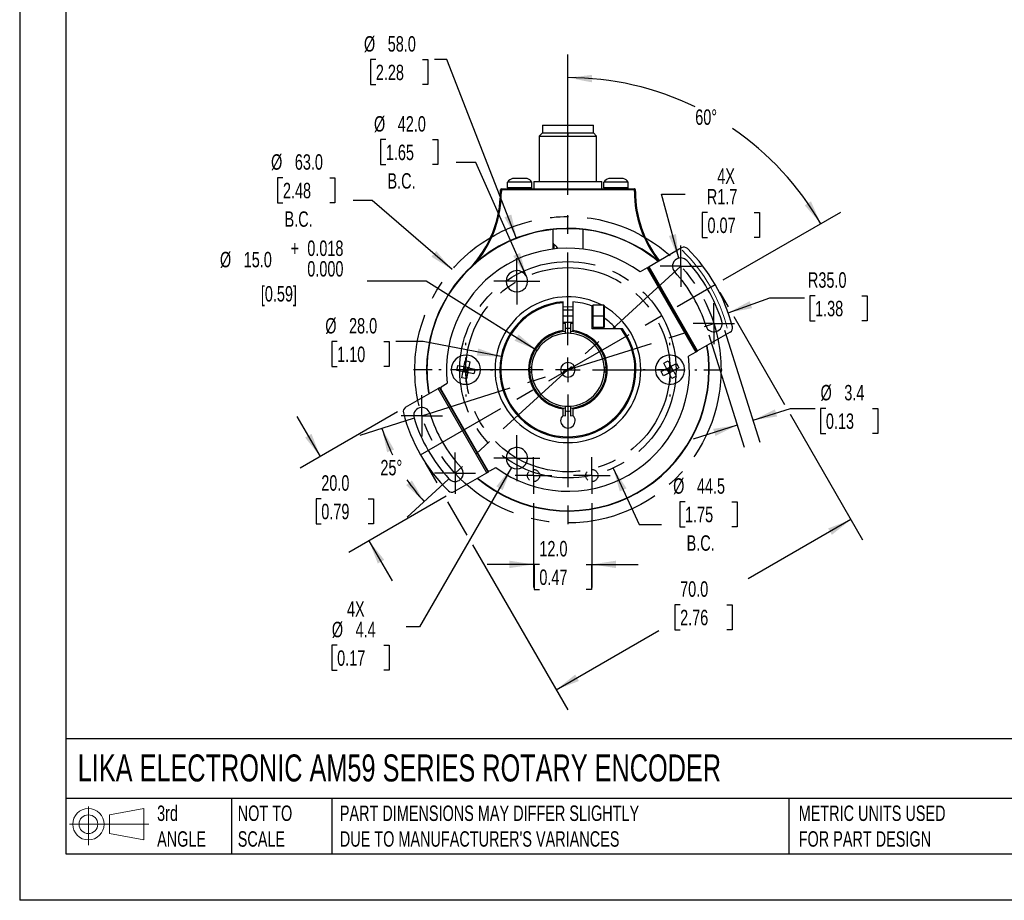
# Model space of a CAD drawing. Header units: millimetres. Extents: x 0 to 419, y 0 to 324.
# Tile 1 of 7: x 0 to 203, y 0 to 181. Entities that reach past the tile are written whole.
import ezdxf

# ---------------------------------------------------------------- set-up
doc = ezdxf.new("R2010")
doc.units = ezdxf.units.MM
doc.header["$LTSCALE"] = 1.5
doc.linetypes.add('CENTERX2', pattern=[20.32, 12.7, -2.54, 2.54, -2.54])
doc.linetypes.add('HIDDEN', pattern=[1.905, 1.27, -0.635])
for name, color, linetype in [('CENTER', 40, 'CENTERX2'), ('HIDDEN', 102, 'HIDDEN'), ('SLD-DEFPOINTS', 7, 'Continuous')]:
    doc.layers.add(name, color=color, linetype=linetype)
doc.layers.add('DIMENSIONS', color=140, linetype='Continuous', lineweight=25)
doc.layers.add('TEXT', color=140, linetype='Continuous', lineweight=25)
doc.styles.add('SLDTEXTSTYLE0', font='TXT', dxfattribs={"width": 0.7})
doc.dimstyles.new('SLDDIMSTYLE0', dxfattribs={"dimtxt": 3.237012, "dimasz": 4.953, "dimexe": 0, "dimexo": 0.0625, "dimgap": 0.809253, "dimtad": 0, "dimtih": 1, "dimtoh": 1, "dimdec": 4, "dimlfac": 1.5, "dimzin": 12, "dimdsep": 46, "dimtxsty": 'SLDTEXTSTYLE0', "dimsah": 1, "dimcen": 0.09, "dimadec": 0, "dimazin": 3, "dimtfac": 1, "dimtdec": 0, "dimtofl": 0, "dimtmove": 0, "dimatfit": 3, "dimfxl": 0, "dimfrac": 2, "dimtolj": 1, "dimtzin": 12, "dimarcsym": 0})
doc.dimstyles.new('SLDDIMSTYLE1', dxfattribs={"dimtxt": 3.237012, "dimasz": 4.953, "dimexe": 0, "dimexo": 0.0625, "dimgap": 0.809253, "dimtad": 0, "dimtih": 1, "dimtoh": 1, "dimdec": 1, "dimrnd": 1e-09, "dimzin": 12, "dimdsep": 46, "dimtxsty": 'SLDTEXTSTYLE0', "dimsah": 1, "dimcen": 0, "dimadec": 0, "dimazin": 3, "dimtfac": 1, "dimtdec": 1, "dimtofl": 0, "dimtmove": 0, "dimatfit": 3, "dimfxl": 0, "dimfrac": 2, "dimtolj": 1, "dimtzin": 12, "dimarcsym": 0})
doc.dimstyles.new('SLDDIMSTYLE10', dxfattribs={"dimtxt": 3.237012, "dimasz": 4.953, "dimexe": 0, "dimexo": 0.0625, "dimgap": 0.809253, "dimtad": 0, "dimtih": 1, "dimtoh": 1, "dimdec": 1, "dimrnd": 1e-09, "dimzin": 4, "dimdsep": 46, "dimtxsty": 'SLDTEXTSTYLE0', "dimsah": 1, "dimcen": 0, "dimadec": 0, "dimazin": 1, "dimtol": 1, "dimtp": 0.018, "dimtfac": 1, "dimtdec": 3, "dimtofl": 0, "dimtmove": 0, "dimatfit": 3, "dimfxl": 0, "dimfrac": 2, "dimtolj": 1, "dimtzin": 0, "dimarcsym": 0})
doc.dimstyles.new('SLDDIMSTYLE2', dxfattribs={"dimtxt": 3.237012, "dimasz": 4.953, "dimexe": 0, "dimexo": 0.0625, "dimgap": 0.809253, "dimtad": 0, "dimtih": 1, "dimtoh": 1, "dimdec": 1, "dimrnd": 1e-09, "dimzin": 4, "dimdsep": 46, "dimtxsty": 'SLDTEXTSTYLE0', "dimsah": 1, "dimcen": 0.09, "dimadec": 0, "dimazin": 1, "dimtfac": 1, "dimtdec": 1, "dimtofl": 0, "dimtmove": 0, "dimatfit": 3, "dimfxl": 0, "dimfrac": 2, "dimtolj": 1, "dimtzin": 12, "dimarcsym": 0})
doc.dimstyles.new('SLDDIMSTYLE3', dxfattribs={"dimtxt": 3.237012, "dimasz": 4.953, "dimexe": 0, "dimexo": 0.0625, "dimgap": 0.809253, "dimtad": 0, "dimtih": 1, "dimtoh": 1, "dimdec": 1, "dimrnd": 1e-09, "dimzin": 4, "dimdsep": 46, "dimtxsty": 'SLDTEXTSTYLE0', "dimsah": 1, "dimcen": 0, "dimadec": 0, "dimazin": 1, "dimtfac": 1, "dimtdec": 1, "dimtofl": 0, "dimtmove": 0, "dimatfit": 3, "dimfxl": 0, "dimfrac": 2, "dimtolj": 1, "dimtzin": 12, "dimarcsym": 0})
doc.dimstyles.new('SLDDIMSTYLE4', dxfattribs={"dimtxt": 3.237012, "dimasz": 4.953, "dimexe": 0, "dimexo": 0.0625, "dimgap": 0.809253, "dimtad": 0, "dimtih": 1, "dimtoh": 1, "dimdec": 4, "dimlfac": 1.5, "dimzin": 12, "dimdsep": 46, "dimtxsty": 'SLDTEXTSTYLE0', "dimsah": 1, "dimcen": 0.09, "dimadec": 0, "dimazin": 3, "dimtfac": 1, "dimtdec": 0, "dimtofl": 0, "dimtmove": 0, "dimatfit": 3, "dimfxl": 0, "dimfrac": 2, "dimtolj": 1, "dimtzin": 12, "dimarcsym": 0})
doc.dimstyles.new('SLDDIMSTYLE5', dxfattribs={"dimtxt": 3.237012, "dimasz": 4.953, "dimexe": 0, "dimexo": 0.0625, "dimgap": 0.809253, "dimtad": 0, "dimtih": 1, "dimtoh": 1, "dimdec": 1, "dimrnd": 1e-09, "dimzin": 4, "dimdsep": 46, "dimtxsty": 'SLDTEXTSTYLE0', "dimsah": 1, "dimcen": 0.09, "dimadec": 0, "dimazin": 1, "dimtfac": 1, "dimtdec": 1, "dimtmove": 0, "dimatfit": 0, "dimfxl": 0, "dimfrac": 2, "dimtolj": 1, "dimtzin": 12, "dimarcsym": 0})
doc.dimstyles.new('SLDDIMSTYLE6', dxfattribs={"dimtxt": 3.237012, "dimasz": 4.953, "dimexe": 0, "dimexo": 0.0625, "dimgap": 0.809253, "dimtad": 0, "dimtih": 1, "dimtoh": 1, "dimdec": 1, "dimrnd": 1e-09, "dimzin": 12, "dimdsep": 46, "dimtxsty": 'SLDTEXTSTYLE0', "dimsah": 1, "dimcen": 0.09, "dimadec": 0, "dimazin": 3, "dimtfac": 1, "dimtdec": 1, "dimtmove": 0, "dimatfit": 0, "dimfxl": 0, "dimfrac": 2, "dimtolj": 1, "dimtzin": 12, "dimarcsym": 0})
doc.dimstyles.new('SLDDIMSTYLE7', dxfattribs={"dimtxt": 3.237012, "dimasz": 4.953, "dimexe": 0, "dimexo": 0.0625, "dimgap": 0.809253, "dimtad": 0, "dimtih": 1, "dimtoh": 1, "dimdec": 1, "dimrnd": 1e-09, "dimzin": 4, "dimdsep": 46, "dimtxsty": 'SLDTEXTSTYLE0', "dimsah": 1, "dimcen": 0, "dimadec": 0, "dimazin": 1, "dimtfac": 1, "dimtdec": 1, "dimtofl": 0, "dimtmove": 0, "dimatfit": 3, "dimfxl": 0, "dimfrac": 2, "dimtolj": 1, "dimtzin": 12, "dimarcsym": 0})
doc.dimstyles.new('SLDDIMSTYLE8', dxfattribs={"dimtxt": 3.237012, "dimasz": 4.953, "dimexe": 0, "dimexo": 0.0625, "dimgap": 0.809253, "dimtad": 0, "dimtih": 1, "dimtoh": 1, "dimdec": 1, "dimrnd": 1e-09, "dimzin": 12, "dimdsep": 46, "dimtxsty": 'SLDTEXTSTYLE0', "dimsah": 1, "dimcen": 0, "dimadec": 0, "dimazin": 3, "dimtfac": 1, "dimtdec": 1, "dimtofl": 0, "dimtmove": 0, "dimatfit": 3, "dimfxl": 0, "dimfrac": 2, "dimtolj": 1, "dimtzin": 12, "dimarcsym": 0})
doc.dimstyles.new('SLDDIMSTYLE9', dxfattribs={"dimtxt": 3.237012, "dimasz": 4.953, "dimexe": 0, "dimexo": 0.0625, "dimgap": 0.809253, "dimtad": 0, "dimtih": 1, "dimtoh": 1, "dimdec": 1, "dimrnd": 1e-09, "dimzin": 4, "dimdsep": 46, "dimtxsty": 'SLDTEXTSTYLE0', "dimsah": 1, "dimcen": 0, "dimadec": 0, "dimazin": 1, "dimtfac": 1, "dimtdec": 1, "dimtofl": 0, "dimtmove": 0, "dimatfit": 3, "dimfxl": 0, "dimfrac": 2, "dimtolj": 1, "dimtzin": 12, "dimarcsym": 0})

# ---------------------------------------------------------------- blocks, each defined once
blk = doc.blocks.new('Block11')
at = {"color": 7, "linetype": 'Continuous', "lineweight": 18}
for p, q in [((3.88, 7.97), (3.88, 0)), ((8.22, 6.25), (15.26, 7.55)), ((8.22, 2.39), (8.22, 6.25)), ((15.26, 7.55), (15.26, 1.1)), ((0, 4.32), (16.31, 4.32)), ((8.22, 2.39), (15.26, 1.1))]:
    blk.add_line(p, q, dxfattribs=at)
for radius in [3.23, 1.93]:
    blk.add_circle((3.88, 4.32), radius, dxfattribs=at)
blk = doc.blocks.new('Block12')
at = {"layer": 'SLD-DEFPOINTS'}
blk.add_blockref('Block11', (0, 0), dxfattribs=at)
blk = doc.blocks.new('_D')
at = {"layer": 'DIMENSIONS'}
for p, q in [((80.94, 99.07), (70, 95.62)), ((88.17, 86.55), (79.71, 78.79))]:
    blk.add_line(p, q, dxfattribs=at)
for start, end in [(197.5, 205.8415), (214.341, 222.5)]:
    blk.add_arc((112.8, 109.11), 40.12, start, end, dxfattribs=at)
for points in [[(74.54, 97.05), (75.6, 92.15), (77.03, 92.7)], [(83.22, 82.01), (80.7, 86.34), (79.51, 85.38)]]:
    blk.add_solid(points, dxfattribs=at)
at = {"layer": 'DIMENSIONS', "insert": (74.22, 90.57), "char_height": 3.175, "attachment_point": 1, "style": 'SLDTEXTSTYLE0'}
blk.add_mtext('25°', dxfattribs=at)
blk = doc.blocks.new('_D_1')
at = {"layer": 'DIMENSIONS'}
for p, q in [((122.11, 88.9), (127.46, 77.28)), ((136.9, 81.98), (135.81, 81.98)), ((135.81, 81.98), (135.81, 76.83)), ((146.51, 81.98), (147.6, 81.98)), ((147.6, 81.98), (147.6, 76.83)), ((127.46, 77.28), (132.07, 77.28)), ((135.81, 76.83), (136.9, 76.83)), ((147.6, 76.83), (146.51, 76.83))]:
    blk.add_line(p, q, dxfattribs=at)
blk.add_solid([(122.11, 88.9), (123.48, 84.08), (124.87, 84.72)], dxfattribs=at)
at = {"layer": 'DIMENSIONS', "char_height": 3.175, "attachment_point": 1, "style": 'SLDTEXTSTYLE0'}
for s, insert in [('%%c', (134.45, 86.79)), ('44.5', (139.34, 86.79)), ('1.75', (136.9, 80.92)), ('B.C.', (137.23, 75.06))]:
    blk.add_mtext(s, dxfattribs=dict(at, insert=insert))
blk = doc.blocks.new('_D_2')
at = {"layer": 'DIMENSIONS'}
for p, q in [((144.07, 124.96), (145.77, 122.02)), ((146.91, 120.04), (157.36, 101.94)), ((158.5, 99.96), (173.4, 74.16)), ((83.44, 89.96), (85.8, 85.88)), ((88.06, 81.96), (92.02, 75.1)), ((171.01, 78.29), (149.9, 66.1)), ((93.17, 73.12), (112.77, 39.16)), ((135.89, 60.79), (134.81, 60.79)), ((134.81, 60.79), (134.81, 55.64)), ((145.51, 60.79), (146.6, 60.79)), ((146.6, 60.79), (146.6, 55.64)), ((110.39, 43.29), (131.51, 55.48)), ((134.81, 55.64), (135.89, 55.64)), ((146.6, 55.64), (145.51, 55.64))]:
    blk.add_line(p, q, dxfattribs=at)
for points in [[(171.01, 78.29), (166.34, 76.47), (167.11, 75.15)], [(110.39, 43.29), (115.06, 45.1), (114.3, 46.42)]]:
    blk.add_solid(points, dxfattribs=at)
at = {"layer": 'DIMENSIONS', "char_height": 3.175, "attachment_point": 1, "style": 'SLDTEXTSTYLE0'}
for s, insert in [('70.0', (135.89, 65.6)), ('2.76', (135.89, 59.74))]:
    blk.add_mtext(s, dxfattribs=dict(at, insert=insert))
blk = doc.blocks.new('_D_3')
at = {"layer": 'DIMENSIONS'}
for p, q in [((54.17, 148.6), (53.08, 148.6)), ((53.08, 148.6), (53.08, 143.46)), ((63.79, 148.6), (64.87, 148.6)), ((64.87, 148.6), (64.87, 143.46)), ((72.53, 143.9), (68.61, 143.9)), ((88.96, 129.7), (72.53, 143.9)), ((53.08, 143.46), (54.17, 143.46)), ((64.87, 143.46), (63.79, 143.46))]:
    blk.add_line(p, q, dxfattribs=at)
blk.add_solid([(88.96, 129.7), (85.71, 133.52), (84.72, 132.36)], dxfattribs=at)
at = {"layer": 'DIMENSIONS', "char_height": 3.175, "attachment_point": 1, "style": 'SLDTEXTSTYLE0'}
for s, insert in [('%%c', (51.72, 153.42)), ('63.0', (56.61, 153.42)), ('2.48', (54.17, 147.55)), ('B.C.', (54.51, 141.68))]:
    blk.add_mtext(s, dxfattribs=dict(at, insert=insert))
blk = doc.blocks.new('_D_4')
at = {"layer": 'DIMENSIONS'}
for p, q in [((75.34, 156.45), (74.26, 156.45)), ((74.26, 156.45), (74.26, 151.3)), ((84.96, 156.45), (86.05, 156.45)), ((86.05, 156.45), (86.05, 151.3)), ((74.26, 151.3), (75.34, 151.3)), ((86.05, 151.3), (84.96, 151.3)), ((93.83, 151.75), (89.79, 151.75)), ((104.26, 128.3), (93.83, 151.75))]:
    blk.add_line(p, q, dxfattribs=at)
blk.add_solid([(104.26, 128.3), (102.95, 133.13), (101.55, 132.51)], dxfattribs=at)
at = {"layer": 'DIMENSIONS', "char_height": 3.175, "attachment_point": 1, "style": 'SLDTEXTSTYLE0'}
for s, insert in [('%%c', (72.9, 161.26)), ('42.0', (77.79, 161.26)), ('1.65', (75.34, 155.4)), ('B.C.', (75.68, 149.53))]:
    blk.add_mtext(s, dxfattribs=dict(at, insert=insert))
blk = doc.blocks.new('_D_5')
at = {"layer": 'DIMENSIONS'}
for p, q in [((112.8, 145.06), (112.8, 173.94)), ((144.76, 127.57), (168.94, 141.53))]:
    blk.add_line(p, q, dxfattribs=at)
for start, end in [(64.146, 90), (30, 55.6726)]:
    blk.add_arc((112.8, 109.11), 60.07, start, end, dxfattribs=at)
for points in [[(112.8, 169.18), (117.72, 168.21), (117.78, 169.74)], [(164.82, 139.15), (162.81, 143.74), (161.53, 142.92)]]:
    blk.add_solid(points, dxfattribs=at)
at = {"layer": 'DIMENSIONS', "insert": (139, 162.65), "char_height": 3.175, "attachment_point": 1, "style": 'SLDTEXTSTYLE0'}
blk.add_mtext('60°', dxfattribs=at)
blk = doc.blocks.new('_D_6')
at = {"layer": 'DIMENSIONS'}
for p, q in [((61.87, 91.25), (57.11, 99.5)), ((77.76, 100.43), (57.74, 88.87)), ((87.76, 83.11), (67.74, 71.55)), ((62.06, 82.59), (60.97, 82.59)), ((60.97, 82.59), (60.97, 77.45)), ((71.68, 82.59), (72.77, 82.59)), ((72.77, 82.59), (72.77, 77.45)), ((60.97, 77.45), (62.06, 77.45)), ((72.77, 77.45), (71.68, 77.45)), ((71.87, 73.93), (76.63, 65.68))]:
    blk.add_line(p, q, dxfattribs=at)
for points in [[(61.87, 91.25), (60.05, 95.92), (58.73, 95.16)], [(71.87, 73.93), (73.69, 69.26), (75.01, 70.03)]]:
    blk.add_solid(points, dxfattribs=at)
at = {"layer": 'DIMENSIONS', "char_height": 3.175, "attachment_point": 1, "style": 'SLDTEXTSTYLE0'}
for s, insert in [('20.0', (62.06, 87.41)), ('0.79', (62.06, 81.54))]:
    blk.add_mtext(s, dxfattribs=dict(at, insert=insert))
blk = doc.blocks.new('_D_7')
at = {"layer": 'DIMENSIONS'}
for p, q in [((105.73, 81.66), (105.73, 64.32)), ((117.74, 81.66), (117.74, 64.32)), ((105.73, 69.08), (96.21, 69.08)), ((106.93, 69.08), (105.84, 69.08)), ((105.84, 69.08), (105.84, 63.94)), ((116.54, 69.08), (117.63, 69.08)), ((117.63, 69.08), (117.63, 63.94)), ((117.74, 69.08), (127.26, 69.08)), ((105.84, 63.94), (106.93, 63.94)), ((117.63, 63.94), (116.54, 63.94))]:
    blk.add_line(p, q, dxfattribs=at)
for points in [[(105.73, 69.08), (100.78, 69.84), (100.78, 68.32)], [(117.74, 69.08), (122.69, 68.32), (122.69, 69.84)]]:
    blk.add_solid(points, dxfattribs=at)
at = {"layer": 'DIMENSIONS', "char_height": 3.175, "attachment_point": 1, "style": 'SLDTEXTSTYLE0'}
for s, insert in [('12.0', (106.93, 73.9)), ('0.47', (106.93, 68.03))]:
    blk.add_mtext(s, dxfattribs=dict(at, insert=insert))
blk = doc.blocks.new('_D_8')
at = {"layer": 'DIMENSIONS'}
for p, q in [((141.8, 116.26), (149.08, 93.17)), ((145.04, 117.28), (152.32, 94.19)), ((150.89, 98.73), (158.62, 101.17)), ((158.62, 101.17), (163.7, 101.17)), ((165.88, 101.17), (164.79, 101.17)), ((164.79, 101.17), (164.79, 96.03)), ((175.5, 101.17), (176.58, 101.17)), ((176.58, 101.17), (176.58, 96.03)), ((147.64, 97.71), (138.56, 94.85)), ((164.79, 96.03), (165.88, 96.03)), ((176.58, 96.03), (175.5, 96.03))]:
    blk.add_line(p, q, dxfattribs=at)
for points in [[(150.89, 98.73), (155.84, 99.5), (155.38, 100.95)], [(147.64, 97.71), (142.69, 96.95), (143.15, 95.49)]]:
    blk.add_solid(points, dxfattribs=at)
at = {"layer": 'DIMENSIONS', "char_height": 3.175, "attachment_point": 1, "style": 'SLDTEXTSTYLE0'}
for s, insert in [('%%c', (164.78, 105.99)), ('3.4', (169.67, 105.99)), ('0.13', (165.88, 100.12))]:
    blk.add_mtext(s, dxfattribs=dict(at, insert=insert))
blk = doc.blocks.new('_D_9')
at = {"layer": 'DIMENSIONS'}
for p, q in [((65.32, 114.92), (64.24, 114.92)), ((64.24, 114.92), (64.24, 109.78)), ((74.94, 114.92), (76.03, 114.92)), ((76.03, 114.92), (76.03, 109.78)), ((83.05, 114.92), (77.39, 114.92)), ((99.06, 111.8), (83.05, 114.92)), ((64.24, 109.78), (65.32, 109.78)), ((76.03, 109.78), (74.94, 109.78))]:
    blk.add_line(p, q, dxfattribs=at)
blk.add_solid([(99.06, 111.8), (94.35, 113.49), (94.05, 112)], dxfattribs=at)
at = {"layer": 'DIMENSIONS', "char_height": 3.175, "attachment_point": 1, "style": 'SLDTEXTSTYLE0'}
for s, insert in [('%%c', (62.88, 119.74)), ('28.0', (67.77, 119.74)), ('1.10', (65.32, 113.87))]:
    blk.add_mtext(s, dxfattribs=dict(at, insert=insert))
blk = doc.blocks.new('_D_10')
at = {"layer": 'DIMENSIONS'}
for p, q in [((135.59, 132.04), (132.05, 145.24)), ((132.05, 145.24), (136.96, 145.24)), ((141.52, 141.45), (140.43, 141.45)), ((140.43, 141.45), (140.43, 136.3)), ((151.14, 141.45), (152.23, 141.45)), ((152.23, 141.45), (152.23, 136.3)), ((140.43, 136.3), (141.52, 136.3)), ((152.23, 136.3), (151.14, 136.3))]:
    blk.add_line(p, q, dxfattribs=at)
blk.add_solid([(135.59, 132.04), (135.04, 137.02), (133.57, 136.62)], dxfattribs=at)
at = {"layer": 'DIMENSIONS', "char_height": 3.175, "attachment_point": 1, "style": 'SLDTEXTSTYLE0'}
for s, insert in [('4X', (143.53, 150.5)), ('R1.7', (141.39, 146.27)), ('0.07', (141.52, 140.4))]:
    blk.add_mtext(s, dxfattribs=dict(at, insert=insert))
blk = doc.blocks.new('_D_11')
at = {"layer": 'DIMENSIONS'}
for p, q in [((73.28, 172.89), (72.2, 172.89)), ((72.2, 172.89), (72.2, 167.75)), ((82.9, 172.89), (83.99, 172.89)), ((83.99, 172.89), (83.99, 167.75)), ((87.89, 172.89), (85.35, 172.89)), ((102.25, 136.13), (87.89, 172.89)), ((72.2, 167.75), (73.28, 167.75)), ((83.99, 167.75), (82.9, 167.75))]:
    blk.add_line(p, q, dxfattribs=at)
blk.add_solid([(102.25, 136.13), (101.16, 141.02), (99.74, 140.46)], dxfattribs=at)
at = {"layer": 'DIMENSIONS', "char_height": 3.175, "attachment_point": 1, "style": 'SLDTEXTSTYLE0'}
for s, insert in [('%%c', (70.84, 177.71)), ('58.0', (75.73, 177.71)), ('2.28', (73.28, 171.84))]:
    blk.add_mtext(s, dxfattribs=dict(at, insert=insert))
blk = doc.blocks.new('_D_12')
at = {"layer": 'DIMENSIONS'}
for p, q in [((145.78, 120.83), (154.35, 123.87)), ((154.35, 123.87), (161.49, 123.87)), ((163.66, 124.33), (162.58, 124.33)), ((162.58, 124.33), (162.58, 119.19)), ((173.28, 124.33), (174.37, 124.33)), ((174.37, 124.33), (174.37, 119.19)), ((162.58, 119.19), (163.66, 119.19)), ((174.37, 119.19), (173.28, 119.19))]:
    blk.add_line(p, q, dxfattribs=at)
blk.add_solid([(145.78, 120.83), (150.7, 121.77), (150.19, 123.21)], dxfattribs=at)
at = {"layer": 'DIMENSIONS', "char_height": 3.175, "attachment_point": 1, "style": 'SLDTEXTSTYLE0'}
for s, insert in [('R35.0', (162.19, 129.15)), ('1.38', (163.66, 123.28))]:
    blk.add_mtext(s, dxfattribs=dict(at, insert=insert))
blk = doc.blocks.new('_D_13')
at = {"layer": 'DIMENSIONS'}
for p, q in [((83.64, 127.35), (71.49, 127.35)), ((106.44, 113.09), (83.64, 127.35))]:
    blk.add_line(p, q, dxfattribs=at)
blk.add_solid([(106.44, 113.09), (102.65, 116.36), (101.84, 115.07)], dxfattribs=at)
at = {"layer": 'DIMENSIONS', "attachment_point": 1, "style": 'SLDTEXTSTYLE0'}
for s, insert, char_height in [('0.018', (59.18, 135.68), 3.175), ('+', (55.72, 135.68), 3.17), ('%%c', (41.21, 133.35), 3.175), ('15.0', (46.1, 133.35), 3.175), ('0.000', (59.18, 131.45), 3.175), ('[0.59]', (49.62, 126.31), 3.175)]:
    blk.add_mtext(s, dxfattribs=dict(at, insert=insert, char_height=char_height))
blk = doc.blocks.new('_D_14')
at = {"layer": 'DIMENSIONS'}
for p, q in [((101.2, 89.02), (82.27, 56.24)), ((82.27, 56.24), (79.5, 56.24)), ((65.32, 52.45), (64.24, 52.45)), ((64.24, 52.45), (64.24, 47.3)), ((74.94, 52.45), (76.03, 52.45)), ((76.03, 52.45), (76.03, 47.3)), ((64.24, 47.3), (65.32, 47.3)), ((76.03, 47.3), (74.94, 47.3))]:
    blk.add_line(p, q, dxfattribs=at)
blk.add_solid([(101.2, 89.02), (98.07, 85.11), (99.39, 84.35)], dxfattribs=at)
at = {"layer": 'DIMENSIONS', "char_height": 3.175, "attachment_point": 1, "style": 'SLDTEXTSTYLE0'}
for s, insert in [('4X', (67.34, 61.5)), ('%%c', (64.23, 57.27)), ('4.4', (69.11, 57.27)), ('0.17', (65.32, 51.4))]:
    blk.add_mtext(s, dxfattribs=dict(at, insert=insert))
blk = doc.blocks.new('SW_CENTERMARKSYMBOL_0')
at = {"layer": 'CENTER', "color": 0}
for p, q in [((0, 2.54), (0, 4.24)), ((0, 0), (0, 2.54)), ((-2.54, 0), (-4.24, 0)), ((0, 0), (-2.54, 0)), ((0, 0), (0, -2.54)), ((0, 0), (2.54, 0)), ((2.54, 0), (4.24, 0)), ((0, -2.54), (0, -4.24))]:
    blk.add_line(p, q, dxfattribs=at)
blk = doc.blocks.new('SW_CENTERMARKSYMBOL_1')
at = {"layer": 'CENTER', "color": 0}
for p, q in [((0, 2.54), (0, 4.24)), ((0, 0), (0, 2.54)), ((-2.54, 0), (-4.24, 0)), ((0, 0), (-2.54, 0)), ((0, 0), (0, -2.54)), ((0, 0), (2.54, 0)), ((2.54, 0), (4.24, 0)), ((0, -2.54), (0, -4.24))]:
    blk.add_line(p, q, dxfattribs=at)
blk = doc.blocks.new('SW_CENTERMARKSYMBOL_2')
at = {"layer": 'CENTER', "color": 0}
for p, q in [((0, 5.08), (0, 5.54)), ((0, 0), (0, 2.54)), ((-5.08, 0), (-5.54, 0)), ((0, 0), (-2.54, 0)), ((0, 0), (0, -2.54)), ((0, 0), (2.54, 0)), ((5.08, 0), (5.54, 0)), ((0, -5.08), (0, -5.54))]:
    blk.add_line(p, q, dxfattribs=at)
blk = doc.blocks.new('SW_CENTERMARKSYMBOL_3')
at = {"layer": 'CENTER', "color": 0}
for p, q in [((0, 5.08), (0, 5.54)), ((0, 0), (0, 2.54)), ((-5.08, 0), (-5.54, 0)), ((0, 0), (-2.54, 0)), ((0, 0), (0, -2.54)), ((0, 0), (2.54, 0)), ((5.08, 0), (5.54, 0)), ((0, -5.08), (0, -5.54))]:
    blk.add_line(p, q, dxfattribs=at)
blk = doc.blocks.new('SW_CENTERMARKSYMBOL_4')
at = {"layer": 'CENTER', "color": 0}
for p, q in [((0, 2.54), (0, 3.79)), ((0, 0), (0, 2.54)), ((-2.54, 0), (-3.79, 0)), ((0, 0), (-2.54, 0)), ((0, 0), (0, -2.54)), ((0, 0), (2.54, 0)), ((2.54, 0), (3.79, 0)), ((0, -2.54), (0, -3.79))]:
    blk.add_line(p, q, dxfattribs=at)
blk = doc.blocks.new('SW_CENTERMARKSYMBOL_5')
at = {"layer": 'CENTER', "color": 0}
for p, q in [((0, 2.54), (0, 3.79)), ((0, 0), (0, 2.54)), ((-2.54, 0), (-3.79, 0)), ((0, 0), (-2.54, 0)), ((0, 0), (0, -2.54)), ((0, 0), (2.54, 0)), ((2.54, 0), (3.79, 0)), ((0, -2.54), (0, -3.79))]:
    blk.add_line(p, q, dxfattribs=at)
blk = doc.blocks.new('SW_CENTERMARKSYMBOL_6')
at = {"layer": 'CENTER', "color": 0}
for p, q in [((0, 2.54), (0, 4.24)), ((0, 0), (0, 2.54)), ((-2.54, 0), (-4.24, 0)), ((0, 0), (-2.54, 0)), ((0, 0), (0, -2.54)), ((0, 0), (2.54, 0)), ((2.54, 0), (4.24, 0)), ((0, -2.54), (0, -4.24))]:
    blk.add_line(p, q, dxfattribs=at)
blk = doc.blocks.new('SW_CENTERMARKSYMBOL_7')
at = {"layer": 'CENTER', "color": 0}
for p, q in [((0, 5.08), (0, 34.04)), ((0, 0), (0, 2.54)), ((-5.08, 0), (-34.04, 0)), ((0, 0), (-2.54, 0)), ((0, 0), (0, -2.54)), ((0, 0), (2.54, 0)), ((5.08, 0), (34.04, 0)), ((0, -5.08), (0, -34.04))]:
    blk.add_line(p, q, dxfattribs=at)
blk = doc.blocks.new('SW_CENTERMARKSYMBOL_8')
at = {"layer": 'CENTER', "color": 0}
for p, q in [((0, 2.54), (0, 4.24)), ((0, 0), (0, 2.54)), ((-2.54, 0), (-4.24, 0)), ((0, 0), (-2.54, 0)), ((0, 0), (0, -2.54)), ((0, 0), (2.54, 0)), ((2.54, 0), (4.24, 0)), ((0, -2.54), (0, -4.24))]:
    blk.add_line(p, q, dxfattribs=at)
blk = doc.blocks.new('SW_CENTERMARKSYMBOL_9')
at = {"layer": 'CENTER', "color": 0}
for p, q in [((0, 2.54), (0, 4.74)), ((0, 0), (0, 2.54)), ((-2.54, 0), (-4.74, 0)), ((0, 0), (-2.54, 0)), ((0, 0), (0, -2.54)), ((0, 0), (2.54, 0)), ((2.54, 0), (4.74, 0)), ((0, -2.54), (0, -4.74))]:
    blk.add_line(p, q, dxfattribs=at)
blk = doc.blocks.new('SW_CENTERMARKSYMBOL_10')
at = {"layer": 'CENTER', "color": 0}
for p, q in [((0, 2.54), (0, 4.74)), ((0, 0), (0, 2.54)), ((-2.54, 0), (-4.74, 0)), ((0, 0), (-2.54, 0)), ((0, 0), (0, -2.54)), ((0, 0), (2.54, 0)), ((2.54, 0), (4.74, 0)), ((0, -2.54), (0, -4.74))]:
    blk.add_line(p, q, dxfattribs=at)

msp = doc.modelspace()

# ---------------------------------------------------------------- linework, layer by layer
at = {"color": 7, "linetype": 'Continuous'}
for p in [(0.003705, 323.854011), (419.103705, 0.004011)]:
    msp.add_line(p, (0.003705, 0.004011), dxfattribs=at)
for p, q in [((107.551882, 159.413122), (107.551882, 157.813122)), ((107.551882, 159.413122), (112.801882, 159.413122)), ((112.801882, 157.813122), (112.801882, 159.413122)), ((112.801882, 159.413122), (118.051882, 159.413122)), ((118.051882, 157.813122), (118.051882, 159.413122)), ((107.551882, 157.813122), (106.901882, 157.163122)), ((106.901882, 157.163122), (106.901882, 147.813122)), ((106.901882, 157.163122), (112.801882, 157.163122)), ((107.551882, 157.813122), (112.801882, 157.813122)), ((112.801882, 157.813122), (112.801882, 157.163122)), ((112.801882, 157.813122), (118.051882, 157.813122)), ((112.801882, 147.813122), (112.801882, 157.163122)), ((112.801882, 157.163122), (118.701882, 157.163122)), ((118.701882, 157.163122), (118.051882, 157.813122)), ((118.701882, 147.813122), (118.701882, 157.163122)), ((104.401882, 148.433122), (101.401882, 148.433122)), ((124.201882, 148.433122), (121.201882, 148.433122)), ((99.119142, 146.118358), (99.119091, 145.798189)), ((99.119142, 146.313122), (99.119142, 146.118358)), ((99.119142, 146.313122), (126.484622, 146.313122)), ((126.484622, 146.118358), (99.119142, 146.118358)), ((105.401882, 147.713122), (100.401882, 147.713122)), ((100.401882, 146.513122), (100.401882, 147.713122)), ((102.881984, 146.513122), (100.401882, 146.513122)), ((105.401882, 146.513122), (102.881984, 146.513122)), ((105.401882, 146.513122), (105.401882, 147.713122)), ((105.801882, 147.813122), (105.801882, 146.313122)), ((105.801882, 147.813122), (112.801882, 147.813122)), ((112.801882, 146.313122), (112.801882, 147.813122)), ((112.801882, 147.813122), (119.801882, 147.813122)), ((119.801882, 146.313122), (119.801882, 147.813122)), ((125.201882, 147.713122), (120.201882, 147.713122)), ((120.201882, 146.513122), (120.201882, 147.713122)), ((122.681984, 146.513122), (120.201882, 146.513122)), ((125.201882, 146.513122), (122.681984, 146.513122)), ((125.201882, 146.513122), (125.201882, 147.713122)), ((126.484622, 146.118358), (126.484622, 146.313122)), ((126.484674, 145.798189), (126.484622, 146.118358)), ((109.751882, 133.926375), (109.751882, 137.952288)), ((115.851882, 137.952288), (115.851882, 133.926375)), ((110.001882, 134.863122), (109.751882, 135.113122)), ((110.001882, 133.955827), (110.001882, 134.863122)), ((136.196424, 134.166973), (129.495819, 130.298376)), ((129.106107, 130.073376), (127.645017, 129.229815)), ((129.106107, 130.073376), (129.236011, 130.148376)), ((129.106107, 130.073376), (139.106107, 112.752868)), ((129.495819, 130.298376), (129.236011, 130.148376)), ((129.236011, 130.148376), (139.236011, 112.827868)), ((139.495819, 112.977868), (129.495819, 130.298376)), ((111.801882, 122.877065), (111.801882, 123.077362)), ((111.801882, 117.151117), (111.801882, 122.877065)), ((117.801882, 117.513122), (117.801882, 122.189819)), ((120.201882, 122.363122), (118.001882, 122.363122)), ((118.001882, 120.113122), (118.001882, 122.362996)), ((120.201882, 120.113122), (120.201882, 122.362847)), ((120.301882, 120.113122), (120.301882, 122.263122)), ((113.801882, 121.363122), (111.801882, 121.363122)), ((113.801882, 120.113122), (111.801882, 120.113122)), ((118.001882, 120.113122), (117.801882, 120.113122)), ((118.001882, 117.863248), (118.001882, 120.113122)), ((120.201882, 120.113122), (118.001882, 120.113122)), ((120.201882, 117.863397), (120.201882, 120.113122)), ((120.301882, 120.113122), (120.201882, 120.113122)), ((120.301882, 117.963381), (120.301882, 120.113122)), ((112.301882, 118.599955), (111.797217, 118.559849)), ((111.801882, 118.863122), (113.801882, 118.863122)), ((112.301882, 116.997283), (112.301882, 118.599955)), ((113.80398, 118.560122), (113.301882, 118.599955)), ((113.301882, 118.599955), (113.301882, 116.997283)), ((123.751208, 117.513122), (117.801882, 117.513122)), ((118.001882, 117.863122), (120.201882, 117.863122)), ((124.002073, 117.513211), (123.751208, 117.513122)), ((111.801882, 116.949575), (111.801882, 117.151117)), ((112.301882, 116.596437), (112.301882, 116.997283)), ((113.301882, 116.997283), (113.301882, 116.596437)), ((146.196424, 116.846464), (139.495819, 112.977868)), ((139.106107, 112.752868), (137.645017, 111.909307)), ((139.236011, 112.827868), (139.106107, 112.752868)), ((139.236011, 112.827868), (139.495819, 112.977868)), ((90.165733, 109.964254), (91.21841, 109.74523)), ((91.414216, 109.704489), (91.210515, 108.725456)), ((91.355626, 109.42289), (91.637225, 109.364299)), ((92.393249, 109.500788), (91.414216, 109.704489)), ((91.637225, 109.364299), (91.414216, 109.704489)), ((91.454957, 109.900296), (91.67398, 110.952972)), ((91.637225, 109.364299), (91.695816, 109.645899)), ((92.11165, 109.559379), (92.053059, 109.277779)), ((92.393249, 109.500788), (92.053059, 109.277779)), ((92.189548, 108.521755), (92.393249, 109.500788)), ((92.653014, 110.749271), (92.43399, 109.696595)), ((92.589056, 109.460048), (93.641733, 109.241024)), ((104.917721, 109.613122), (105.318567, 109.613122)), ((120.285197, 109.613122), (120.686044, 109.613122)), ((133.035016, 109.502887), (132.538201, 110.456446)), ((134.014277, 109.787576), (133.127428, 109.325517)), ((133.515415, 109.203335), (133.382513, 109.458419)), ((133.42505, 110.918505), (133.921865, 109.964946)), ((133.759192, 109.654674), (133.892095, 109.399589)), ((133.892095, 109.399589), (134.014277, 109.787576)), ((133.892095, 109.399589), (134.147179, 109.532491)), ((134.476336, 108.900727), (134.014277, 109.787576)), ((134.191647, 109.879988), (135.145206, 110.376803)), ((135.607265, 109.489954), (134.653706, 108.993139)), ((91.014708, 108.766197), (89.962032, 108.98522)), ((90.950751, 107.476973), (91.169775, 108.52965)), ((91.210515, 108.725456), (91.550705, 108.948465)), ((91.210515, 108.725456), (92.189548, 108.521755)), ((91.550705, 108.948465), (91.269106, 109.007056)), ((91.550705, 108.948465), (91.492115, 108.666866)), ((91.966539, 108.861945), (91.907948, 108.580346)), ((92.148808, 108.325948), (91.929784, 107.273272)), ((91.966539, 108.861945), (92.189548, 108.521755)), ((92.248139, 108.803355), (91.966539, 108.861945)), ((92.053059, 109.277779), (92.334659, 109.219188)), ((93.438031, 108.261991), (92.385355, 108.481015)), ((105.318567, 108.613122), (104.917721, 108.613122)), ((112.801882, 109.113122), (111.301882, 109.113122)), ((112.801882, 109.113122), (114.301882, 109.113122)), ((120.686044, 108.613122), (120.285197, 108.613122)), ((131.9965, 108.73629), (132.950058, 109.233105)), ((133.412117, 108.346256), (132.458559, 107.849441)), ((133.127428, 109.325517), (133.589487, 108.438668)), ((133.127428, 109.325517), (133.515415, 109.203335)), ((133.515415, 109.203335), (133.26033, 109.070432)), ((133.71167, 108.826655), (133.456585, 108.693753)), ((133.589487, 108.438668), (134.476336, 108.900727)), ((133.71167, 108.826655), (133.589487, 108.438668)), ((134.178714, 107.30774), (133.681899, 108.261298)), ((133.844572, 108.57157), (133.71167, 108.826655)), ((134.343434, 109.155812), (134.088349, 109.02291)), ((134.088349, 109.02291), (134.221251, 108.767825)), ((134.476336, 108.900727), (134.088349, 109.02291)), ((134.568748, 108.723357), (135.065563, 107.769799)), ((86.367753, 105.398376), (86.107946, 105.248376)), ((86.367753, 105.398376), (86.497657, 105.473376)), ((86.367753, 105.398376), (96.367753, 88.077868)), ((86.647657, 105.213569), (86.497657, 105.473376)), ((86.757465, 105.623376), (86.647657, 105.213569)), ((86.757465, 105.623376), (87.958747, 106.316937)), ((79.40734, 101.37978), (86.107946, 105.248376)), ((96.107946, 87.927868), (86.107946, 105.248376)), ((96.347657, 88.412676), (86.647657, 105.213569)), ((112.301882, 101.228961), (112.301882, 101.629807)), ((113.301882, 101.629807), (113.301882, 101.228961)), ((111.776506, 99.668621), (112.301882, 99.626289)), ((111.801882, 101.276656), (111.801882, 101.075072)), ((111.801882, 99.731156), (111.801882, 101.075072)), ((112.301882, 99.626289), (112.301882, 101.228961)), ((113.301882, 101.228961), (113.301882, 99.626289)), ((113.301882, 99.626289), (113.863677, 99.672646)), ((113.801882, 101.075069), (113.801882, 101.27666)), ((113.801884, 101.075069), (113.801882, 99.731156)), ((89.40734, 84.059272), (96.107946, 87.927868)), ((96.107946, 87.927868), (96.367753, 88.077868)), ((96.497657, 88.152868), (96.347657, 88.412676)), ((96.347657, 88.412676), (96.757465, 88.302868)), ((96.497657, 88.152868), (96.367753, 88.077868)), ((96.757465, 88.302868), (97.958747, 88.996429))]:
    msp.add_line(p, q)
at = {"flags": 128}
for points in [[(98.919094, 145.792953), (98.919123, 145.972248), (98.919146, 146.113122)], [(99.11394, 146.313054), (99.116853, 146.313109), (99.119142, 146.313122)], [(126.491077, 146.118356), (126.487463, 146.118357), (126.484622, 146.118358)], [(126.68467, 145.792953), (126.684641, 145.972248), (126.684619, 146.113122)], [(111.801091, 122.074543), (112.801882, 122.113122), (113.803505, 122.074478)], [(113.801882, 123.077362), (113.801882, 119.758682), (113.801882, 117.151148)], [(112.801882, 117.613122), (112.521775, 117.608506), (112.301882, 117.598404)], [(113.301882, 117.598404), (113.021989, 117.610273), (112.801882, 117.613122)], [(113.801882, 116.949575), (113.801882, 117.062456), (113.801882, 117.151148)], [(89.962032, 108.98522), (90.054675, 109.53804), (90.165733, 109.964254)], [(91.67398, 110.952972), (92.226802, 110.860327), (92.653014, 110.749271)], [(132.538201, 110.456446), (133.024801, 110.734675), (133.42505, 110.918505)], [(135.145206, 110.376803), (135.423435, 109.8902), (135.607265, 109.489954)], [(91.929784, 107.273272), (91.376963, 107.365917), (90.950751, 107.476973)], [(93.641733, 109.241024), (93.54909, 108.688205), (93.438031, 108.261991)], [(120.701866, 109.096946), (120.701879, 109.106005), (120.701882, 109.113122)], [(120.701866, 109.096946), (120.813864, 109.096717), (120.901863, 109.096536)], [(126.602055, 109.113359), (126.713958, 109.113338), (126.801882, 109.11324)], [(132.458559, 107.849441), (132.18033, 108.336044), (131.9965, 108.73629)], [(135.065563, 107.769799), (134.578963, 107.491569), (134.178714, 107.30774)], [(112.301882, 100.627841), (112.581775, 100.615972), (112.801882, 100.613122)], [(112.801882, 100.613122), (113.081989, 100.617738), (113.301882, 100.627841)]]:
    msp.add_lwpolyline(points, dxfattribs=at)
for centre, radius, start, end in [((101.900305, 146.686424), 1.816419, 105.926167, 145.58160751), ((103.90346, 146.686424), 1.816419, 34.41839249, 74.073833), ((121.700305, 146.686424), 1.816419, 105.926167, 145.58160751), ((123.70346, 146.686424), 1.816419, 34.41839249, 74.073833), ((99.119144, 146.113124), 0.199998, 91.49094206, 180.00051587), ((98.968536, 145.79683), 0.320126, 88.43313238, 98.87529751), ((99.148758, 146.143114), 0.17347, 101.57859755, 188.71319314), ((99.109498, 140.406161), 5.712205, 89.90327231, 91.32622994), ((100.601882, 146.513122), 0.2, 180, 270), ((109.175731, 146.463159), 6.293945, 179.54516808, 181.36596573), ((105.201882, 146.513122), 0.2, 270, 0), ((120.401882, 146.513122), 0.2, 180, 270), ((128.975731, 146.463159), 6.293945, 179.54516808, 181.36596573), ((125.001882, 146.513122), 0.2, 270, 0), ((126.484622, 146.113128), 0.199994, 44.99933647, 89.99990761), ((119.581464, 153.100867), 9.82335, 314.69934702, 315.81768218), ((126.539116, 144.313638), 1.805358, 85.37723465, 91.52477247), ((126.484622, 146.113122), 0.2, 23.43449754, 45.00233439), ((126.484622, 146.113122), 0.2, 0, 23.43449754), ((76.230481, 145.670695), 22.688942, 316.49633893, 0.30873704), ((75.991125, 145.755043), 23.128006, 321.26246521, 0.10688672), ((99.064017, 144.079419), 1.719652, 88.16472035, 94.83430295), ((149.612811, 145.765573), 23.12816, 179.91920101, 218.29448214), ((126.53095, 143.743348), 2.055361, 85.71085382, 91.2901208), ((149.693811, 145.771397), 23.009151, 179.94632222, 218.24846431), ((112.801882, 109.113122), 29.075565, 50.11657851, 180), ((112.801882, 109.113122), 29, 96.03710014, 180), ((112.801882, 109.113122), 29, 83.96289986, 96.03710014), ((112.801882, 109.113122), 29, 50.17127135, 83.96289986), ((112.801882, 109.113122), 25, 53.57817848, 120), ((109.551882, 133.613122), 1.25, 19.3467703, 68.89980398), ((136.696424, 133.300947), 1, 45.34947702, 120), ((112.801882, 109.113122), 35, 14.65052298, 45.34947702), ((136.026118, 130.394214), 1.7, 120, 222.5), ((136.026118, 130.394214), 1.7, 42.5, 120), ((112.801882, 109.113122), 25, 120, 186.42182152), ((112.801882, 109.113122), 33.2, 17.5, 42.5), ((102.301882, 127.299656), 2.2, 120, 300), ((102.301882, 127.299656), 2.2, 300, 120), ((112.801882, 109.113122), 29.8, 17.5, 42.5), ((112.801882, 109.113122), 15, 62.04711341, 120), ((112.801882, 109.113122), 15, 120, 300), ((112.801857, 109.113145), 13.999975, 94.09594976, 179.99961035), ((112.802056, 109.113359), 13.799999, 94.15623498, 0), ((112.801883, 109.113126), 13.999996, 69.07516493, 85.90395889), ((118.001877, 122.163002), 0.199994, 89.99840459, 179.99786826), ((120.201888, 122.262853), 0.099994, 0.00819622, 90.00350204), ((112.801882, 109.113122), 15, 300, 59.96434077), ((112.801882, 109.113122), 13, 40.30302881, 54.63455185), ((118.001877, 118.063243), 0.199994, 180.00213042, 270.00160468), ((120.201888, 117.963391), 0.099994, 269.99649772, 359.99415036), ((112.802056, 109.113359), 13.799999, 0, 37.49401768), ((112.802007, 109.113507), 13.999875, 359.99891002, 36.86876706), ((142.843966, 118.585355), 1.7, 197.5, 17.5), ((145.696424, 117.71249), 1, 300, 14.65052298), ((112.801832, 109.113094), 8.099982, 97.09130766, 262.90869234), ((112.751538, 109.11101), 7.859081, 102.34762197, 259.41646629), ((112.801882, 109.113122), 7.9, 93.62874056, 176.37125944), ((112.801882, 109.113122), 7.5, 93.82255373, 176.17744627), ((112.801882, 109.113122), 7.5, 86.17744627, 93.82255373), ((112.801882, 109.113122), 7.9, 3.62874056, 86.37125944), ((112.801882, 109.113122), 7.5, 3.82255373, 86.17744627), ((112.801879, 109.113112), 8.100002, 359.88274769, 82.90833213), ((112.883552, 109.150783), 7.818421, 359.72400585, 79.59427552), ((112.801882, 109.113122), 29, 0, 9.82872865), ((112.801882, 109.113122), 29.075565, 0, 9.88342149), ((91.801882, 109.113122), 3, 78.24651179, 258.24651179), ((91.801882, 109.113122), 3, 258.24651179, 78.24651179), ((112.801882, 109.113122), 25, 233.57817848, 6.42182152), ((133.801882, 109.113122), 3, 27.52005335, 207.52005335), ((91.259267, 109.940858), 0.199849, 258.20331122, 348.28971236), ((92.629618, 109.655737), 0.199849, 168.20328464, 258.28973893), ((112.801882, 109.113122), 7.5, 176.17744627, 180), ((112.801882, 109.113122), 1.5, 0, 180), ((112.801882, 109.113122), 7.5, 0, 3.82255373), ((133.801882, 109.113122), 3, 207.52005335, 27.52005335), ((132.857828, 109.410418), 0.199866, 297.48155081, 27.55855588), ((134.099171, 110.057155), 0.199849, 207.47685277, 297.56325392), ((112.801882, 109.113122), 29.075565, 180, 189.88342149), ((112.801882, 109.113122), 29, 180, 189.82872865), ((90.974127, 108.570494), 0.199866, 348.20800926, 78.28501432), ((92.34451, 108.285367), 0.199866, 78.20796367, 168.28505991), ((112.801882, 109.113122), 29.075565, 230.11657851, 0), ((112.801882, 109.113122), 29, 230.17127135, 0), ((112.801882, 109.113359), 14, 180.00048364, 359.99927453), ((112.801882, 109.113122), 7.9, 183.62874056, 266.37125944), ((112.801882, 109.113122), 7.5, 180, 183.82255373), ((112.801882, 109.113122), 7.5, 183.82255373, 266.17744627), ((112.801882, 109.113122), 1.5, 180, 0), ((112.801882, 109.113122), 7.9, 273.62874056, 356.37125944), ((112.801882, 109.113122), 7.5, 273.82255373, 356.17744627), ((112.80181, 109.113165), 8.100071, 277.09210987, 359.88237328), ((112.89954, 109.067379), 7.802382, 282.0977494, 0.2171197), ((112.801882, 109.113122), 7.5, 356.17744627, 0), ((133.504586, 108.169068), 0.199866, 27.48150523, 117.55860146), ((134.745915, 108.815833), 0.199849, 117.4768262, 207.56328049), ((79.90734, 100.513754), 1, 120, 194.65052298), ((82.759798, 99.640889), 1.7, 17.5, 197.5), ((112.801882, 109.113122), 7.5, 266.17744627, 273.82255373), ((112.801882, 109.113122), 35, 194.65052298, 225.34947702), ((112.801882, 109.113122), 29.8, 197.5, 222.5), ((112.801882, 98.613122), 1.5, 131.8103149, 180), ((112.801882, 98.613122), 1.5, 0, 48.18966932), ((112.801882, 109.113122), 33.2, 197.5, 222.5), ((112.801882, 98.613122), 1.5, 180, 0), ((102.301882, 90.926589), 2.2, 120, 300), ((102.301882, 90.926589), 2.2, 300, 120), ((89.577646, 87.832031), 1.7, 300, 42.5), ((89.577646, 87.832031), 1.7, 222.5, 300), ((88.90734, 84.925297), 1, 225.34947702, 300)]:
    msp.add_arc(centre, radius, start, end)
at = {"color": 179, "linetype": 'Continuous', "lineweight": 18}
msp.add_arc((111.735051, 108.776764), 35, 14.65052298, 45.34947702, dxfattribs=at)
at = {"layer": 'CENTER'}
for p, q in [((136.026118, 130.394214), (89.577646, 87.832031)), ((82.490993, 91.613122), (143.112771, 126.613122)), ((82.759798, 99.640889), (142.843867, 118.585299))]:
    msp.add_line(p, q, dxfattribs=at)
for radius in [31.5, 22.249986, 21]:
    msp.add_circle((112.801882, 109.113122), radius, dxfattribs=at)
at = {"layer": 'HIDDEN'}
for centre in [(105.732886, 87.351627), (117.737217, 87.351627)]:
    msp.add_circle(centre, 1.25, dxfattribs=at)
at = {"layer": 'TEXT'}
for p, q in [((9.525, 314.325), (9.525, 9.525)), ((409.575, 33.189162), (9.525, 33.189162)), ((409.575, 20.955), (9.525, 20.955)), ((43.567097, 20.955), (43.567097, 9.525)), ((64.256078, 20.955), (64.256078, 9.525)), ((158.22631, 20.955), (158.22631, 9.525)), ((9.525, 9.525), (409.575, 9.525))]:
    msp.add_line(p, q, dxfattribs=at)

# ---------------------------------------------------------------- block references
at = {"layer": 'CENTER'}
for name, p in [('SW_CENTERMARKSYMBOL_7', (112.801882, 109.113122)), ('SW_CENTERMARKSYMBOL_0', (136.026118, 130.394214)), ('SW_CENTERMARKSYMBOL_10', (102.301882, 127.299656)), ('SW_CENTERMARKSYMBOL_1', (142.843966, 118.585355)), ('SW_CENTERMARKSYMBOL_3', (91.801882, 109.113122)), ('SW_CENTERMARKSYMBOL_2', (133.801882, 109.113122)), ('SW_CENTERMARKSYMBOL_8', (82.759798, 99.640889)), ('SW_CENTERMARKSYMBOL_9', (102.301882, 90.926589)), ('SW_CENTERMARKSYMBOL_6', (89.577646, 87.832031)), ('SW_CENTERMARKSYMBOL_4', (105.732886, 87.351627)), ('SW_CENTERMARKSYMBOL_5', (117.737217, 87.351627))]:
    msp.add_blockref(name, p, dxfattribs=at)
at = {"layer": 'SLD-DEFPOINTS'}
msp.add_blockref('Block12', (10.256908, 11.330783), dxfattribs=at)

# ---------------------------------------------------------------- texts
at = {"layer": 'TEXT', "linetype": 'CENTERX2', "lineweight": 18, "attachment_point": 1, "style": 'SLDTEXTSTYLE0'}
for s, insert, char_height in [('LIKA ELECTRONIC AM59 SERIES ROTARY ENCODER', (11.948601, 29.996603), 5.55625), ('3rd^JANGLE', (28.275646, 19.494857), 3.175), ('NOT TO^JSCALE', (44.860082, 19.494857), 3.175), ("PART DIMENSIONS MAY DIFFER SLIGHTLY ^JDUE TO MANUFACTURER'S VARIANCES", (65.868802, 19.494857), 3.175), ('METRIC UNITS USED ^JFOR PART DESIGN', (160.280408, 19.494858), 3.175)]:
    msp.add_mtext(s, dxfattribs=dict(at, insert=insert, char_height=char_height))

# ---------------------------------------------------------------- dimensions: what is measured, and where the dimension line sits
at = {"layer": 'DIMENSIONS'}
for p1, p2, picture, middle in [((123.353028, 82.100656), (102.250737, 136.125588), '_D_11', (78.094187, 172.889921)), ((126.542142, 106.428863), (99.061622, 111.797382), '_D_9', (70.132294, 114.924476))]:
    dim = msp.add_diameter_dim_2p(p1=p1, p2=p2, dimstyle='SLDDIMSTYLE7', dxfattribs=at)
    dim.commit()
    dim.dimension.update_dxf_attribs({"geometry": picture, "text_midpoint": middle, "dimtype": 163})
for base, line1, line2, dimstyle, picture, middle in [((156.847518, 149.95171), ((82.490993, 91.613122), (143.112771, 126.613122)), ((112.801882, 143.153122), (112.801882, 75.073122)), 'SLDDIMSTYLE4', '_D_5', (142.834399, 161.130968)), ((75.517822, 94.298032), ((82.759798, 99.640889), (142.843867, 118.585299)), ((136.026118, 130.394214), (89.577646, 87.832031)), 'SLDDIMSTYLE0', '_D', (78.057226, 89.053287))]:
    dim = msp.add_angular_dim_2l(base=base, line1=line1, line2=line2, dimstyle=dimstyle, dxfattribs=at)
    dim.commit()
    dim.dimension.update_dxf_attribs({"geometry": picture, "text_midpoint": middle, "dimtype": 162})
for p1, p2, text, dimstyle, picture, middle in [((121.339241, 89.926838), (104.264523, 128.299406), '<>\\PB.C.', 'SLDDIMSTYLE3', '_D_4', (80.153247, 153.419295)), ((136.640488, 88.522569), (88.963277, 129.703675), '<>\\PB.C.', 'SLDDIMSTYLE3', '_D_3', (58.9772, 145.57386)), ((119.160958, 105.136672), (106.442807, 113.089573), '<>\\P[0.59]', 'SLDDIMSTYLE10', '_D_13', (56.35038, 129.01949)), ((103.497891, 129.324447), (122.105873, 88.901797), '<>\\PB.C.', 'SLDDIMSTYLE1', '_D_1', (141.705028, 78.948246)), ((103.401882, 92.831845), (101.201882, 89.021333), '4X\\P<>', 'SLDDIMSTYLE1', '_D_14', (70.132294, 54.564289))]:
    dim = msp.add_diameter_dim_2p(p1=p1, p2=p2, text=text, dimstyle=dimstyle, dxfattribs=at)
    dim.commit()
    dim.dimension.update_dxf_attribs({"geometry": picture, "text_midpoint": middle, "dimtype": 163})
dim = msp.add_radius_dim(center=(136.026118, 130.394214), mpoint=(135.586126, 132.036288), text='4X\\P<>', dimstyle='SLDDIMSTYLE8', dxfattribs=at)
dim.commit()
dim.dimension.update_dxf_attribs({"geometry": '_D_10', "text_midpoint": (146.329619, 143.564306), "dimtype": 164})
dim = msp.add_radius_dim(center=(112.801882, 109.113122), mpoint=(145.782029, 120.831054), dimstyle='SLDDIMSTYLE9', dxfattribs=at)
dim.commit()
dim.dimension.update_dxf_attribs({"geometry": '_D_12', "text_midpoint": (168.47377, 123.874747), "dimtype": 164})
for base, p1, p2, angle, dimstyle, picture, middle in [((171.013933, 78.286893), (82.490993, 91.613122), (143.112771, 126.613122), 30, 'SLDDIMSTYLE2', '_D_2', (140.703044, 60.786893)), ((71.869299, 73.933679), (79.40734, 101.37978), (89.40734, 84.059272), 300, 'SLDDIMSTYLE5', '_D_6', (66.869299, 82.593933))]:
    dim = msp.add_linear_dim(base=base, p1=p1, p2=p2, angle=angle, dimstyle=dimstyle, dxfattribs=at)
    dim.commit()
    dim.dimension.update_dxf_attribs({"geometry": picture, "text_midpoint": middle, "dimtype": 160})
dim = msp.add_linear_dim(base=(150.885867, 98.733071), p1=(141.222647, 118.074155), p2=(144.465285, 119.096555), angle=17.5, text='%%c<>', dimstyle='SLDDIMSTYLE6', dxfattribs=at)
dim.commit()
dim.dimension.update_dxf_attribs({"geometry": '_D_8', "text_midpoint": (158.618305, 101.1711), "dimtype": 160})
dim = msp.add_linear_dim(base=(117.737217, 69.080878), p1=(105.732886, 83.561627), p2=(117.737217, 83.561627), dimstyle='SLDDIMSTYLE5', dxfattribs=at)
dim.commit()
dim.dimension.update_dxf_attribs({"geometry": '_D_7', "text_midpoint": (111.735051, 69.080878), "dimtype": 160})

doc.saveas('drawing.dxf')
